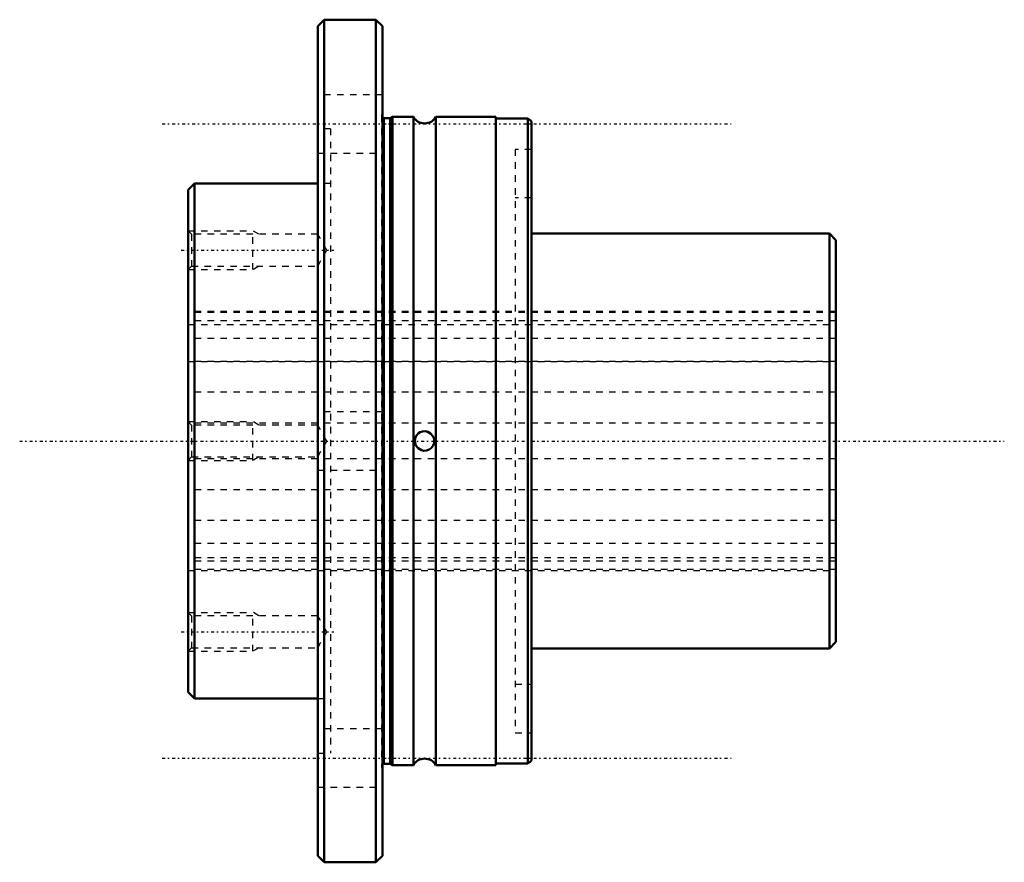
# Model space of a CAD drawing. Header units: millimetres. Extents: x -26 to 126, y -65 to 65.
import ezdxf

# ---------------------------------------------------------------- set-up
doc = ezdxf.new("R2010")
doc.units = ezdxf.units.MM
doc.linetypes.add('Center', pattern=[1.5, 0.45, -0.5, 0.05, -0.5])
doc.linetypes.add('Dashed', pattern=[2, 1, -1])
for name, color, linetype, lineweight in [('2d ConnectionPoints', 7, 'Continuous', 50), ('AM_0', 7, 'Continuous', 50), ('AM_4', 3, 'Continuous', 25), ('AM_5', 3, 'Continuous', 25), ('AM_7', 7, 'Center', 25), ('AM_9', 6, 'Dashed', 25)]:
    doc.layers.add(name, color=color, linetype=linetype, lineweight=lineweight)

# ---------------------------------------------------------------- blocks, each defined once
blk = doc.blocks.new('1_LTR_40A_LTRA_ACyl_1_0_in_LTR40A_100L_0_0__4')
at = {"layer": 'AM_0'}
for p, q in [((21, 65), (20, 64)), ((20, 64), (20, -64)), ((29, 65), (21, 65)), ((21, 65), (21, -65)), ((29, 65), (29, -65)), ((30, 64), (29, 65)), ((30, 64), (30, -64)), ((31.17, 49.8), (30.25, 49.8)), ((31.55, 50), (31.17, 49.8)), ((31.17, 49.8), (31.17, -49.8)), ((31.55, 50), (31.55, -50)), ((34.77, 50), (31.55, 50)), ((34.77, 50), (34.77, -50)), ((47.5, 50), (38.23, 50)), ((38.23, 50), (38.23, -50)), ((47.5, 50), (47.5, -50)), ((52.42, 49.75), (47.5, 49.75)), ((52.42, 49.75), (52.42, -49.75)), ((53, 49.3), (53, -49.3)), ((1, 39.75), (0, 38.75)), ((20, 39.75), (1, 39.75)), ((1, 39.75), (1, -39.75)), ((0, 38.75), (0, -38.75)), ((99, 32), (53, 32)), ((100, 31), (99, 32)), ((99, 32), (99, -32)), ((100, 31), (100, -31)), ((99, -32), (100, -31)), ((53, -32), (99, -32)), ((0, -38.75), (1, -39.75)), ((1, -39.75), (20, -39.75)), ((30.25, -49.8), (31.17, -49.8)), ((31.17, -49.8), (31.55, -50)), ((31.55, -50), (34.77, -50)), ((38.23, -50), (47.5, -50)), ((47.5, -49.75), (52.42, -49.75)), ((20, -64), (21, -65)), ((21, -65), (29, -65)), ((29, -65), (30, -64))]:
    blk.add_line(p, q, dxfattribs=at)
blk.add_lwpolyline([(35.59, 1.19), (35.22, 0.79), (35.05, 0.38), (35, 0.04), (35.03, -0.31), (35.18, -0.7), (35.52, -1.13), (36.01, -1.42), (36.41, -1.5), (36.82, -1.47), (37.19, -1.33), (37.53, -1.09), (37.83, -0.7), (37.97, -0.32), (38, 0.02), (37.96, 0.36), (37.79, 0.77), (37.43, 1.18), (37.02, 1.41), (36.62, 1.5), (36.2, 1.47), (35.83, 1.34), (35.59, 1.19)], dxfattribs=at)
for centre, radius, start, end in [((30.25, 50.2), 0.4, 231.3178, 270), ((36.5, 51), 2, 210, 330), ((51.82, 48.38), 1.5, 38.0294, 66.3575), ((30.25, -50.2), 0.4, 90, 128.6822), ((36.5, -51), 2, 30, 150), ((51.82, -48.38), 1.5, 293.6425, 321.9706)]:
    blk.add_arc(centre, radius, start, end, dxfattribs=at)
at = {"layer": 'AM_4'}
blk.add_line((30.25, 49.8), (30.25, -49.8), dxfattribs=at)
at = {"layer": 'AM_5', "linetype": 'Dashed'}
for p, q in [((0, 32.44), (10, 32.44)), ((10, 26.44), (10, 32.44)), ((10.94, 31.9), (10, 32.44)), ((0, 26.44), (10, 26.44)), ((10.94, 26.99), (10, 26.44)), ((0, 3), (10, 3)), ((10, -3), (10, 3)), ((10.94, 2.46), (10, 3)), ((0, -3), (10, -3)), ((10.94, -2.46), (10, -3)), ((0, -26.44), (10, -26.44)), ((10, -32.44), (10, -26.44)), ((10.94, -26.99), (10, -26.44)), ((10.94, -31.9), (10, -32.44)), ((0, -32.44), (10, -32.44))]:
    blk.add_line(p, q, dxfattribs=at)
at = {"layer": 'AM_7'}
for p, q in [((-4, 48.93), (84, 48.93)), ((-1.07, 29.44), (22.49, 29.44)), ((-26, 0), (126, 0)), ((-1.07, -29.44), (22.49, -29.44)), ((-4, -48.93), (84, -48.93))]:
    blk.add_line(p, q, dxfattribs=at)
at = {"layer": 'AM_9'}
for p, q in [((30, 53.43), (20, 53.43)), ((29.85, 50.2), (29.85, -50.2)), ((22, 48.18), (20, 48.18)), ((22, 48.18), (22, -48.18)), ((20, 44.43), (30, 44.43)), ((50.5, 45), (50.5, -45)), ((53, 45), (50.5, 45)), ((22, 39.75), (20, 39.75)), ((53, 37.5), (50.5, 37.5)), ((0.54, 31.9), (0, 32.44)), ((20, 31.9), (0.54, 31.9)), ((0.54, 31.9), (0.54, 26.99)), ((21.42, 29.44), (20, 31.9)), ((20, 26.99), (21.42, 29.44)), ((0, 26.44), (0.54, 26.99)), ((0.54, 26.99), (20, 26.99)), ((100, 20), (0, 20)), ((30, 4.5), (20, 4.5)), ((0.54, 2.46), (0, 3)), ((20, 2.46), (0.54, 2.46)), ((0.54, 2.46), (0.54, -2.46)), ((21.42, 0), (20, 2.46)), ((20, -2.46), (21.42, 0)), ((0, -3), (0.54, -2.46)), ((0.54, -2.46), (20, -2.46)), ((20, -4.5), (30, -4.5)), ((0, -20), (100, -20)), ((0.54, -26.99), (0, -26.44)), ((20, -26.99), (0.54, -26.99)), ((0.54, -26.99), (0.54, -31.9)), ((21.42, -29.44), (20, -26.99)), ((20, -31.9), (21.42, -29.44)), ((0, -32.44), (0.54, -31.9)), ((0.54, -31.9), (20, -31.9)), ((50.5, -37.5), (53, -37.5)), ((20, -39.75), (22, -39.75)), ((30, -44.43), (20, -44.43)), ((50.5, -45), (53, -45)), ((20, -48.18), (22, -48.18)), ((20, -53.43), (30, -53.43))]:
    blk.add_line(p, q, dxfattribs=at)
for centre in [(30.25, 50.2), (30.25, -50.2)]:
    blk.add_arc(centre, 0.4, 128.6822, 231.3178, dxfattribs=at)
blk = doc.blocks.new('2_LTR_40A_LTRA_ACyl_2_0_in_LTR40A_100L_0_0__4')
at = {"layer": 'AM_0'}
for p, q in [((21, 65), (20, 64)), ((20, 64), (20, -64)), ((29, 65), (21, 65)), ((21, 65), (21, -65)), ((30, 64), (29, 65)), ((29, 65), (29, -65)), ((30, 64), (30, -64)), ((31.17, 49.8), (30.25, 49.8)), ((31.55, 50), (31.17, 49.8)), ((31.17, 49.8), (31.17, -49.8)), ((34.77, 50), (31.55, 50)), ((31.55, 50), (31.55, -50)), ((34.77, 50), (34.77, -50)), ((47.5, 50), (38.23, 50)), ((38.23, 50), (38.23, -50)), ((47.5, 50), (47.5, -50)), ((52.42, 49.75), (47.5, 49.75)), ((52.42, 49.75), (52.42, -49.75)), ((53, 49.3), (53, -49.3)), ((1, 39.75), (0, 38.75)), ((20, 39.75), (1, 39.75)), ((1, 39.75), (1, -39.75)), ((0, 38.75), (0, -38.75)), ((99, 32), (53, 32)), ((99, 32), (99, -32)), ((100, 31), (99, 32)), ((100, 31), (100, -31)), ((99, -32), (100, -31)), ((53, -32), (99, -32)), ((0, -38.75), (1, -39.75)), ((1, -39.75), (20, -39.75)), ((30.25, -49.8), (31.17, -49.8)), ((31.17, -49.8), (31.55, -50)), ((31.55, -50), (34.77, -50)), ((38.23, -50), (47.5, -50)), ((47.5, -49.75), (52.42, -49.75)), ((20, -64), (21, -65)), ((21, -65), (29, -65)), ((29, -65), (30, -64))]:
    blk.add_line(p, q, dxfattribs=at)
blk.add_lwpolyline([(35.59, 1.19), (35.22, 0.79), (35.05, 0.38), (35, 0.04), (35.03, -0.31), (35.18, -0.7), (35.52, -1.13), (36.01, -1.42), (36.41, -1.5), (36.82, -1.47), (37.19, -1.33), (37.53, -1.09), (37.83, -0.7), (37.97, -0.32), (38, 0.02), (37.96, 0.36), (37.79, 0.77), (37.43, 1.18), (37.02, 1.41), (36.62, 1.5), (36.2, 1.47), (35.83, 1.34), (35.59, 1.19)], dxfattribs=at)
for centre, radius, start, end in [((30.25, 50.2), 0.4, 231.3178, 270), ((36.5, 51), 2, 210, 330), ((51.82, 48.38), 1.5, 38.0294, 66.3575), ((30.25, -50.2), 0.4, 90, 128.6822), ((36.5, -51), 2, 30, 150), ((51.82, -48.38), 1.5, 293.6425, 321.9706)]:
    blk.add_arc(centre, radius, start, end, dxfattribs=at)
at = {"layer": 'AM_4'}
blk.add_line((30.25, 49.8), (30.25, -49.8), dxfattribs=at)
at = {"layer": 'AM_5', "linetype": 'Dashed'}
for p, q in [((0, 32.44), (10, 32.44)), ((10, 26.44), (10, 32.44)), ((10.94, 31.9), (10, 32.44)), ((0, 26.44), (10, 26.44)), ((10.94, 26.99), (10, 26.44)), ((0, 3), (10, 3)), ((10, -3), (10, 3)), ((10.94, 2.46), (10, 3)), ((0, -3), (10, -3)), ((10.94, -2.46), (10, -3)), ((0, -26.44), (10, -26.44)), ((10, -32.44), (10, -26.44)), ((10.94, -26.99), (10, -26.44)), ((10.94, -31.9), (10, -32.44)), ((0, -32.44), (10, -32.44))]:
    blk.add_line(p, q, dxfattribs=at)
at = {"layer": 'AM_9'}
for p, q in [((30, 53.43), (20, 53.43)), ((29.85, 50.2), (29.85, -50.2)), ((22, 48.18), (20, 48.18)), ((22, 48.18), (22, -48.18)), ((20, 44.43), (30, 44.43)), ((50.5, 45), (50.5, -45)), ((53, 45), (50.5, 45)), ((22, 39.75), (20, 39.75)), ((53, 37.5), (50.5, 37.5)), ((0.54, 31.9), (0, 32.44)), ((20, 31.9), (0.54, 31.9)), ((0.54, 31.9), (0.54, 26.99)), ((21.42, 29.44), (20, 31.9)), ((20, 26.99), (21.42, 29.44)), ((0, 26.44), (0.54, 26.99)), ((0.54, 26.99), (20, 26.99)), ((100, 20), (0, 20)), ((30, 4.5), (20, 4.5)), ((0.54, 2.46), (0, 3)), ((20, 2.46), (0.54, 2.46)), ((0.54, 2.46), (0.54, -2.46)), ((21.42, 0), (20, 2.46)), ((20, -2.46), (21.42, 0)), ((0, -3), (0.54, -2.46)), ((0.54, -2.46), (20, -2.46)), ((20, -4.5), (30, -4.5)), ((0, -20), (100, -20)), ((0.54, -26.99), (0, -26.44)), ((20, -26.99), (0.54, -26.99)), ((0.54, -26.99), (0.54, -31.9)), ((21.42, -29.44), (20, -26.99)), ((20, -31.9), (21.42, -29.44)), ((0, -32.44), (0.54, -31.9)), ((0.54, -31.9), (20, -31.9)), ((50.5, -37.5), (53, -37.5)), ((20, -39.75), (22, -39.75)), ((30, -44.43), (20, -44.43)), ((50.5, -45), (53, -45)), ((20, -48.18), (22, -48.18)), ((20, -53.43), (30, -53.43))]:
    blk.add_line(p, q, dxfattribs=at)
for centre in [(30.25, 50.2), (30.25, -50.2)]:
    blk.add_arc(centre, 0.4, 128.6822, 231.3178, dxfattribs=at)
blk = doc.blocks.new('3_LTR_40A100_LTRA_Shaft_0_in_LTR40A_100L_0_0__4')
at = {"layer": 'AM_9'}
for p, q in [((100, 20), (0, 20)), ((100, 19.81), (0, 19.81)), ((100, 18.53), (0, 18.53)), ((0, 18), (100, 18)), ((100, 15.79), (0, 15.79)), ((100, 12.28), (0, 12.28)), ((0, 12.28), (100, 12.28)), ((100, 7.53), (0, 7.53)), ((100, 2.74), (0, 2.74)), ((100, -2.74), (0, -2.74)), ((100, -7.53), (0, -7.53)), ((100, -12.28), (0, -12.28)), ((100, -12.28), (0, -12.28)), ((100, -15.79), (0, -15.79)), ((100, -18), (0, -18)), ((100, -18.53), (0, -18.53)), ((100, -19.81), (0, -19.81)), ((0, -20), (100, -20))]:
    blk.add_line(p, q, dxfattribs=at)

msp = doc.modelspace()

# ---------------------------------------------------------------- linework, layer by layer
at = {"layer": '2d ConnectionPoints'}
for p in [(0, 0), (0, 0), (100, 0)]:
    msp.add_point(p, dxfattribs=at)

# ---------------------------------------------------------------- block references
for name in ['1_LTR_40A_LTRA_ACyl_1_0_in_LTR40A_100L_0_0__4', '2_LTR_40A_LTRA_ACyl_2_0_in_LTR40A_100L_0_0__4', '3_LTR_40A100_LTRA_Shaft_0_in_LTR40A_100L_0_0__4']:
    msp.add_blockref(name, (0, 0))

doc.saveas('drawing.dxf')
